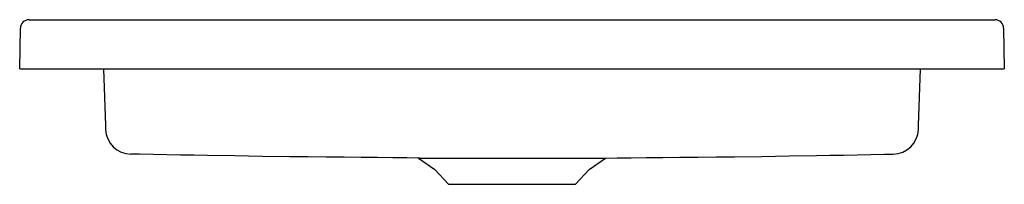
# Model space of a CAD drawing. Header units: millimetres. Extents: x 1961.427 to 1962.228, y 1602.221 to 1602.355.
import ezdxf

# ---------------------------------------------------------------- set-up
doc = ezdxf.new("R2010")
doc.units = ezdxf.units.MM
doc.layers.add('SANINDUSA', color=3, linetype='Continuous')

msp = doc.modelspace()

# ---------------------------------------------------------------- linework, layer by layer
at = {"layer": 'SANINDUSA'}
for p, q in [((1961.43447, 1602.3547), (1962.22071, 1602.3547)), ((1961.42689, 1602.3147), (1961.42747, 1602.34783)), ((1962.22771, 1602.34783), (1962.22828, 1602.3147)), ((1961.42689, 1602.3147), (1961.43189, 1602.3147)), ((1961.43189, 1602.3147), (1962.22329, 1602.3147)), ((1961.49508, 1602.3147), (1961.49669, 1602.2686)), ((1962.15848, 1602.2686), (1962.16009, 1602.3147)), ((1962.22329, 1602.3147), (1962.22828, 1602.3147)), ((1961.7514, 1602.24197), (1961.76472, 1602.23265)), ((1961.89046, 1602.23265), (1961.90378, 1602.24197)), ((1961.76472, 1602.23265), (1961.77589, 1602.22066)), ((1961.87928, 1602.22066), (1961.89046, 1602.23265)), ((1961.77589, 1602.22066), (1961.82759, 1602.22066)), ((1961.82759, 1602.22066), (1961.87928, 1602.22066))]:
    msp.add_line(p, q, dxfattribs=at)
at = {"layer": 'SANINDUSA', "flags": 128}
for points in [[(1961.49669, 1602.2686), (1961.49675, 1602.26688), (1961.49679, 1602.26587), (1961.4968, 1602.26545), (1961.4968, 1602.26546)], [(1962.15837, 1602.2654), (1962.15838, 1602.26573), (1962.15842, 1602.26673), (1962.15848, 1602.2686)], [(1961.75251, 1602.24201), (1961.74205, 1602.24213), (1961.73058, 1602.24225), (1961.7182, 1602.24237), (1961.70492, 1602.24251), (1961.69099, 1602.24265), (1961.67625, 1602.24281), (1961.66138, 1602.24297), (1961.64656, 1602.24314), (1961.6242, 1602.24344), (1961.60196, 1602.24377), (1961.57984, 1602.24413), (1961.56879, 1602.24432), (1961.55772, 1602.24452), (1961.54663, 1602.24473), (1961.53551, 1602.24494), (1961.52438, 1602.24513), (1961.51738, 1602.24523)], [(1961.75143, 1602.242), (1961.75145, 1602.242), (1961.75202, 1602.24201), (1961.75311, 1602.24201), (1961.75477, 1602.24202), (1961.75696, 1602.24202), (1961.75958, 1602.24203), (1961.76265, 1602.24203), (1961.76628, 1602.24204), (1961.77036, 1602.24205), (1961.77469, 1602.24205), (1961.77937, 1602.24206), (1961.78453, 1602.24206), (1961.79, 1602.24206), (1961.7958, 1602.24206), (1961.80183, 1602.24205), (1961.80824, 1602.24204), (1961.81481, 1602.24202), (1961.82103, 1602.242), (1961.82728, 1602.24199), (1961.83371, 1602.242), (1961.8401, 1602.24202), (1961.84624, 1602.24204), (1961.85226, 1602.24205), (1961.85828, 1602.24206), (1961.86408, 1602.24206), (1961.86422, 1602.24206), (1961.86965, 1602.24206), (1961.87478, 1602.24206), (1961.87973, 1602.24206), (1961.88429, 1602.24205), (1961.88833, 1602.24204), (1961.89195, 1602.24204), (1961.89521, 1602.24203), (1961.89797, 1602.24202), (1961.90016, 1602.24202), (1961.90185, 1602.24201), (1961.90305, 1602.24201), (1961.90369, 1602.242), (1961.90376, 1602.242)], [(1961.90266, 1602.24201), (1961.91312, 1602.24213), (1961.92459, 1602.24225), (1961.93697, 1602.24237), (1961.95025, 1602.24251), (1961.96418, 1602.24265), (1961.97892, 1602.24281), (1961.99379, 1602.24297), (1962.00861, 1602.24314), (1962.03097, 1602.24344), (1962.05321, 1602.24377), (1962.07533, 1602.24413), (1962.08638, 1602.24432), (1962.09745, 1602.24452), (1962.10855, 1602.24473), (1962.11966, 1602.24494), (1962.13079, 1602.24513), (1962.13779, 1602.24523)]]:
    msp.add_lwpolyline(points, dxfattribs=at)
at = {"layer": 'SANINDUSA'}
for centre, radius, start, end in [((1961.43447, 1602.3477), 0.007, 90, 179), ((1962.22071, 1602.3477), 0.007, 1, 90), ((1961.51769, 1602.26612), 0.0209, 181.99121, 269.12272), ((1962.13748, 1602.26612), 0.0209, 270.77773, 358.00879)]:
    msp.add_arc(centre, radius, start, end, dxfattribs=at)

doc.saveas('drawing.dxf')
